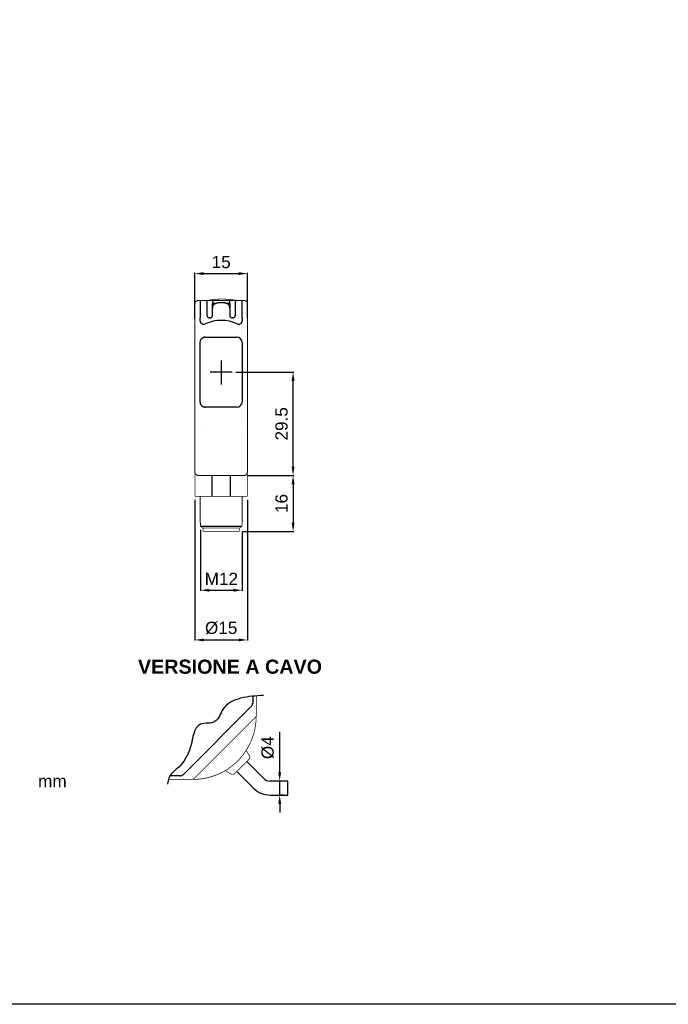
# Model space of a CAD drawing. Extents: x 1821 to 2621, y 925 to 1499.
# Tile 2 of 8: x 2028 to 2213, y 925 to 1206. Entities that reach past the tile are written whole.
import ezdxf

# ---------------------------------------------------------------- set-up
doc = ezdxf.new("R2010")
doc.units = 0
doc.header["$MEASUREMENT"] = 0
doc.linetypes.add('HIDDENNEW00', pattern=[4.5, 3, -1.5])
doc.linetypes.add('TRATTEGGIATA2', pattern=[0.375, 0.25, -0.125])
doc.layers.get('0').update_dxf_attribs({"linetype": 'CONTINUOUS'})
doc.layers.get('DEFPOINTS').update_dxf_attribs({"linetype": 'CONTINUOUS'})
doc.layers.add('DISEGNO', color=3, linetype='HIDDENNEW00')
doc.layers.add('TRATTEGGIO', color=7, linetype='TRATTEGGIATA2')
doc.styles.add('QUOTE', font='ARIAL.TTF', dxfattribs={"height": 3.5})
doc.dimstyles.new('QUOTE', dxfattribs={"dimscale": 0, "dimtxt": 2.5, "dimasz": 2.5, "dimexe": 0.18, "dimexo": 1, "dimgap": 1.5, "dimtad": 1, "dimdec": 1, "dimzin": 0, "dimdsep": 46, "dimtxsty": 'QUOTE', "dimcen": 0.09, "dimadec": 0, "dimazin": 0, "dimtm": -0.1, "dimtfac": 0.5, "dimtdec": 1, "dimtmove": 0, "dimatfit": 0, "dimfxl": 0, "dimtolj": 2, "dimtzin": 0, "dimarcsym": 0})

# ---------------------------------------------------------------- blocks, each defined once
blk = doc.blocks.new('*D10')
at = {"layer": 'DEFPOINTS', "color": 0, "linetype": 'ByBlock'}
for p in [(2092.64, 1133.57), (2077.64, 1119.77), (2092.64, 1119.77)]:
    blk.add_point(p, dxfattribs=at)
at = {"layer": 'TRATTEGGIO', "color": 0, "linetype": 'ByBlock', "lineweight": -2}
for p, q in [((2077.64, 1120.77), (2077.64, 1133.75)), ((2080.14, 1133.57), (2090.14, 1133.57)), ((2092.64, 1120.77), (2092.64, 1133.75))]:
    blk.add_line(p, q, dxfattribs=at)
at = {"layer": 'TRATTEGGIO', "color": 0, "linetype": 'ByBlock'}
for points in [[(2080.14, 1133.98), (2080.14, 1133.15), (2077.64, 1133.57)], [(2090.14, 1133.98), (2090.14, 1133.15), (2092.64, 1133.57)]]:
    blk.add_solid(points, dxfattribs=at)
at = {"layer": 'TRATTEGGIO', "color": 0, "linetype": 'ByBlock', "insert": (2085.14, 1136.85), "char_height": 3.5, "attachment_point": 5, "style": 'QUOTE'}
blk.add_mtext('\\A2;15', dxfattribs=at)
blk = doc.blocks.new('*D11')
at = {"layer": 'DEFPOINTS', "color": 0, "linetype": 'ByBlock'}
for p in [(2088.32, 1105.4), (2105.68, 1105.4), (2091.64, 1075.9)]:
    blk.add_point(p, dxfattribs=at)
at = {"layer": 'TRATTEGGIO', "color": 0, "linetype": 'ByBlock', "lineweight": -2}
for p, q in [((2089.32, 1105.4), (2105.86, 1105.4)), ((2105.68, 1078.4), (2105.68, 1102.9)), ((2092.64, 1075.9), (2105.86, 1075.9))]:
    blk.add_line(p, q, dxfattribs=at)
at = {"layer": 'TRATTEGGIO', "color": 0, "linetype": 'ByBlock'}
for points in [[(2105.26, 1102.9), (2106.1, 1102.9), (2105.68, 1105.4)], [(2105.26, 1078.4), (2106.1, 1078.4), (2105.68, 1075.9)]]:
    blk.add_solid(points, dxfattribs=at)
at = {"layer": 'TRATTEGGIO', "color": 0, "linetype": 'ByBlock', "insert": (2102.39, 1090.65), "char_height": 3.5, "attachment_point": 5, "rotation": 90, "style": 'QUOTE'}
blk.add_mtext('\\A2;29.5', dxfattribs=at)
blk = doc.blocks.new('*D12')
at = {"layer": 'DEFPOINTS', "color": 0, "linetype": 'ByBlock'}
for p in [(2091.64, 1075.9), (2090.34, 1059.9), (2105.68, 1059.9)]:
    blk.add_point(p, dxfattribs=at)
at = {"layer": 'TRATTEGGIO', "color": 0, "linetype": 'ByBlock', "lineweight": -2}
for p, q in [((2092.64, 1075.9), (2105.86, 1075.9)), ((2105.68, 1073.4), (2105.68, 1062.4)), ((2091.34, 1059.9), (2105.86, 1059.9))]:
    blk.add_line(p, q, dxfattribs=at)
at = {"layer": 'TRATTEGGIO', "color": 0, "linetype": 'ByBlock'}
for points in [[(2105.26, 1073.4), (2106.1, 1073.4), (2105.68, 1075.9)], [(2105.26, 1062.4), (2106.1, 1062.4), (2105.68, 1059.9)]]:
    blk.add_solid(points, dxfattribs=at)
at = {"layer": 'TRATTEGGIO', "color": 0, "linetype": 'ByBlock', "insert": (2102.39, 1067.9), "char_height": 3.5, "attachment_point": 5, "rotation": 90, "style": 'QUOTE'}
blk.add_mtext('\\A2;16', dxfattribs=at)
blk = doc.blocks.new('*D13')
at = {"layer": 'DEFPOINTS', "color": 0, "linetype": 'ByBlock'}
for p in [(2079.23, 1061.4), (2091.14, 1060.9), (2091.14, 1043.11)]:
    blk.add_point(p, dxfattribs=at)
at = {"layer": 'TRATTEGGIO', "color": 0, "linetype": 'ByBlock', "lineweight": -2}
for p, q in [((2079.23, 1060.4), (2079.23, 1042.93)), ((2091.14, 1059.9), (2091.14, 1042.93)), ((2081.73, 1043.11), (2088.64, 1043.11))]:
    blk.add_line(p, q, dxfattribs=at)
at = {"layer": 'TRATTEGGIO', "color": 0, "linetype": 'ByBlock'}
for points in [[(2081.73, 1043.53), (2081.73, 1042.7), (2079.23, 1043.11)], [(2088.64, 1043.53), (2088.64, 1042.7), (2091.14, 1043.11)]]:
    blk.add_solid(points, dxfattribs=at)
at = {"layer": 'TRATTEGGIO', "color": 0, "linetype": 'ByBlock', "insert": (2085.19, 1046.37), "char_height": 3.5, "attachment_point": 5, "style": 'QUOTE'}
blk.add_mtext('\\A2;M12', dxfattribs=at)
blk = doc.blocks.new('*D14')
at = {"layer": 'DEFPOINTS', "color": 0, "linetype": 'ByBlock'}
for p in [(2077.64, 1069.9), (2092.64, 1069.9), (2092.64, 1028.91)]:
    blk.add_point(p, dxfattribs=at)
at = {"layer": 'TRATTEGGIO', "color": 0, "linetype": 'ByBlock', "lineweight": -2}
for p, q in [((2077.64, 1068.9), (2077.64, 1028.73)), ((2092.64, 1068.9), (2092.64, 1028.73)), ((2080.14, 1028.91), (2090.14, 1028.91))]:
    blk.add_line(p, q, dxfattribs=at)
at = {"layer": 'TRATTEGGIO', "color": 0, "linetype": 'ByBlock'}
for points in [[(2080.14, 1029.33), (2080.14, 1028.5), (2077.64, 1028.91)], [(2090.14, 1029.33), (2090.14, 1028.5), (2092.64, 1028.91)]]:
    blk.add_solid(points, dxfattribs=at)
at = {"layer": 'TRATTEGGIO', "color": 0, "linetype": 'ByBlock', "insert": (2085.14, 1032.3), "char_height": 3.5, "attachment_point": 5, "style": 'QUOTE'}
blk.add_mtext('\\A2;%%c15', dxfattribs=at)
blk = doc.blocks.new('*D15')
at = {"layer": 'DEFPOINTS', "color": 0, "linetype": 'ByBlock'}
for p in [(2101.85, 988.59), (2104.16, 988.59), (2104.16, 984.59)]:
    blk.add_point(p, dxfattribs=at)
at = {"layer": 'TRATTEGGIO', "color": 0, "linetype": 'ByBlock', "lineweight": -2}
for p, q in [((2101.85, 991.09), (2101.85, 1002.68)), ((2103.16, 988.59), (2101.67, 988.59)), ((2101.85, 984.59), (2101.85, 988.59)), ((2103.16, 984.59), (2101.67, 984.59)), ((2101.85, 982.09), (2101.85, 979.59))]:
    blk.add_line(p, q, dxfattribs=at)
at = {"layer": 'TRATTEGGIO', "color": 0, "linetype": 'ByBlock'}
for points in [[(2101.43, 991.09), (2102.26, 991.09), (2101.85, 988.59)], [(2101.43, 982.09), (2102.26, 982.09), (2101.85, 984.59)]]:
    blk.add_solid(points, dxfattribs=at)
at = {"layer": 'TRATTEGGIO', "color": 0, "linetype": 'ByBlock', "insert": (2098.46, 998.14), "char_height": 3.5, "attachment_point": 5, "rotation": 90, "style": 'QUOTE'}
blk.add_mtext('\\A2;%%c4', dxfattribs=at)

msp = doc.modelspace()

# ---------------------------------------------------------------- linework, layer by layer
at = {"color": 7, "linetype": 'Continuous'}
for p, q in [((2079.14, 1125.9), (2079.14, 1120.9)), ((2081.14, 1121.58), (2081.14, 1125.4)), ((2082.64, 1125.4), (2082.64, 1125)), ((2082.74, 1125.1), (2083.82, 1125.1)), ((2086.46, 1125.1), (2087.54, 1125.1)), ((2087.64, 1125), (2087.64, 1125.4)), ((2089.14, 1125.4), (2089.14, 1121.58)), ((2091.14, 1120.9), (2091.14, 1125.9)), ((2082.64, 1123.69), (2082.64, 1125)), ((2082.64, 1121.5), (2082.64, 1123.69)), ((2087.64, 1125), (2087.64, 1123.69)), ((2087.64, 1123.69), (2087.64, 1121.5)), ((2079.14, 1120.11), (2079.14, 1120.9)), ((2081.14, 1121.5), (2081.14, 1121.58)), ((2082.04, 1120.9), (2081.74, 1120.9)), ((2088.54, 1120.9), (2088.24, 1120.9)), ((2089.14, 1121.58), (2089.14, 1121.5)), ((2091.14, 1120.9), (2091.14, 1120.11)), ((2085.14, 1108.72), (2085.14, 1101.9)), ((2088.32, 1105.4), (2082.01, 1105.4)), ((2079.14, 1090.04), (2079.14, 1090.04)), ((2091.14, 1090.04), (2091.14, 1090.04)), ((2082.45, 1075.9), (2082.45, 1069.9)), ((2087.84, 1069.9), (2087.84, 1075.9)), ((2079.14, 1062.4), (2079.21, 1062.4)), ((2079.23, 1061.4), (2091.06, 1061.4)), ((2091.08, 1062.4), (2091.14, 1062.4))]:
    msp.add_line(p, q, dxfattribs=at)
for points, const_width in [([(2078.64, 1125.9, 0.414214), (2077.64, 1124.9)], 0.3), ([(2085.34, 1126.29, 0.046496), (2081.09, 1125.9)], 0.2), ([(2089.59, 1125.9, 0.046496), (2085.34, 1126.29)], 0.2), ([(2092.64, 1124.9, 0.414214), (2091.64, 1125.9)], 0.3), ([(2077.64, 1076.9, 0.414215), (2078.64, 1075.9)], 0.3), ([(2091.64, 1075.9, 0.414215), (2092.64, 1076.9)], 0.3), ([(2079.21, 1062.4), (2079.21, 1062.4, -0.138879), (2079.21, 1062.39, -0.083297), (2079.22, 1062.39, -0.04433), (2079.22, 1062.39, -0.02652), (2079.22, 1062.38, -0.017006), (2079.22, 1062.38, -0.011714), (2079.22, 1062.37, -0.009949), (2079.22, 1062.37, -0.009491), (2079.22, 1062.36, -0.005908), (2079.22, 1062.35, -0.001615), (2079.23, 1062.34, -0.007358), (2079.23, 1062.33, -0.011139), (2079.23, 1062.32, -0.004795), (2079.23, 1062.3, -0.002336)], 0.2), ([(2079.23, 1061.4), (2079.26, 1061.37, 0.000017), (2079.29, 1061.34, 0.000016), (2079.32, 1061.31, 0.000017), (2079.35, 1061.28, 0.000021), (2079.38, 1061.25, 0.000016), (2079.41, 1061.22, 0.000006), (2079.43, 1061.19, 0.000023), (2079.47, 1061.16, 0.00004), (2079.52, 1061.11, 0.00002), (2079.58, 1061.05, 0.000011)], 0.2), ([(2090.7, 1061.05), (2090.73, 1061.07, 0.00002), (2090.76, 1061.1, 0.000018), (2090.79, 1061.13, 0.00002), (2090.82, 1061.16, 0.000023), (2090.85, 1061.19, 0.000017), (2090.88, 1061.22, 0.000006), (2090.91, 1061.24, 0.000024), (2090.94, 1061.28, 0.000041), (2090.99, 1061.33, 0.00002), (2091.06, 1061.4, 0.00001)], 0.2), ([(2091.06, 1062.3), (2091.06, 1062.31, -0.004033), (2091.06, 1062.32, -0.004376), (2091.06, 1062.33, -0.00458), (2091.06, 1062.33, -0.004683), (2091.06, 1062.34, -0.004828), (2091.06, 1062.35, -0.004882), (2091.06, 1062.36, -0.005859), (2091.06, 1062.37, -0.008034), (2091.07, 1062.37, -0.00757), (2091.07, 1062.38, -0.002899), (2091.07, 1062.38, -0.013586), (2091.07, 1062.39, -0.045746), (2091.07, 1062.39, -0.049491), (2091.08, 1062.4, -0.039669)], 0.2)]:
    msp.add_lwpolyline(points, format="xyb", dxfattribs=dict(at, const_width=const_width))
for points, const_width in [([(2077.64, 1120.9), (2077.64, 1124.9)], 0.3), ([(2078.64, 1125.9), (2079.14, 1125.9)], 0.3), ([(2079.14, 1125.9), (2080.64, 1125.9)], 0.3), ([(2080.64, 1125.9), (2083.14, 1125.9)], 0.3), ([(2083.14, 1125.9), (2085.14, 1125.9)], 0.3), ([(2085.14, 1125.9), (2087.14, 1125.9)], 0.3), ([(2087.14, 1125.9), (2089.64, 1125.9)], 0.3), ([(2089.64, 1125.9), (2091.14, 1125.9)], 0.3), ([(2091.14, 1125.9), (2091.64, 1125.9)], 0.3), ([(2092.64, 1124.9), (2092.64, 1120.9)], 0.3), ([(2077.64, 1079.9), (2077.64, 1120.9)], 0.3), ([(2092.64, 1120.9), (2092.64, 1079.9)], 0.3), ([(2077.64, 1076.9), (2077.64, 1079.9)], 0.3), ([(2092.64, 1079.9), (2092.64, 1076.9)], 0.3), ([(2077.64, 1076.9), (2077.64, 1069.9)], 0.2), ([(2091.64, 1075.9), (2078.64, 1075.9)], 0.3), ([(2092.64, 1069.9), (2092.64, 1076.9)], 0.2), ([(2082.45, 1069.9), (2077.64, 1069.9)], 0.2), ([(2079.14, 1069.9), (2079.14, 1062.4)], 0.2), ([(2087.84, 1069.9), (2082.45, 1069.9)], 0.2), ([(2092.64, 1069.9), (2087.84, 1069.9)], 0.2), ([(2091.14, 1062.4), (2091.14, 1069.9)], 0.2), ([(2079.23, 1062.3), (2079.23, 1061.4)], 0.2), ([(2079.58, 1061.05), (2079.77, 1060.9)], 0.2), ([(2090.52, 1060.9), (2079.77, 1060.9)], 0.2), ([(2079.94, 1060.9), (2079.94, 1059.9)], 0.2), ([(2090.34, 1059.9), (2090.34, 1060.9)], 0.2), ([(2090.52, 1060.9), (2090.7, 1061.05)], 0.2), ([(2091.06, 1061.4), (2091.06, 1062.3)], 0.2), ([(2085.14, 1059.9), (2079.94, 1059.9)], 0.2), ([(2090.34, 1059.9), (2085.14, 1059.9)], 0.2)]:
    msp.add_lwpolyline(points, dxfattribs=dict(at, const_width=const_width))
for points in [[(2083.14, 1125.9), (2083.11, 1125.89, 0.016283), (2083.08, 1125.89, 0.015331), (2083.05, 1125.89, 0.015037), (2083.02, 1125.88, 0.015814), (2082.99, 1125.87, 0.016169), (2082.96, 1125.86, 0.016375), (2082.93, 1125.85, 0.016511), (2082.9, 1125.83, 0.016804), (2082.87, 1125.81, 0.016901), (2082.84, 1125.79, 0.016967), (2082.82, 1125.77, 0.017131), (2082.79, 1125.75, 0.017449), (2082.77, 1125.72, 0.017076), (2082.74, 1125.7, 0.016147), (2082.73, 1125.67, 0.017354), (2082.71, 1125.64, 0.019903), (2082.69, 1125.61, 0.015788), (2082.68, 1125.58, 0.007154), (2082.67, 1125.55, 0.020431), (2082.66, 1125.52, 0.034038), (2082.65, 1125.46, 0.017612), (2082.64, 1125.4, 0.009709)], [(2085.14, 1125.26), (2085.01, 1125.26, 0.004494), (2084.87, 1125.25, 0.004169), (2084.73, 1125.24, 0.00459), (2084.6, 1125.23, 0.005869), (2084.46, 1125.22, 0.006835), (2084.33, 1125.2, 0.007717), (2084.2, 1125.18, 0.00828), (2084.07, 1125.16, 0.008681), (2083.94, 1125.13, 0.00921), (2083.82, 1125.09, 0.009923), (2083.7, 1125.06, 0.010712), (2083.58, 1125.01, 0.01167), (2083.47, 1124.97, 0.01267), (2083.37, 1124.91, 0.0138), (2083.27, 1124.86, 0.015259), (2083.17, 1124.8, 0.017163), (2083.08, 1124.73, 0.018266), (2083, 1124.66, 0.018689), (2082.93, 1124.58, 0.022282), (2082.87, 1124.5, 0.028262), (2082.81, 1124.41, 0.022799), (2082.76, 1124.32, 0.010177), (2082.73, 1124.24, 0.028385), (2082.69, 1124.12, 0.042121), (2082.67, 1123.94, 0.019356), (2082.64, 1123.69, 0.010172)], [(2087.64, 1123.69), (2087.64, 1123.81, 0.015313), (2087.63, 1123.92, 0.015174), (2087.62, 1124.02, 0.017073), (2087.59, 1124.12, 0.021084), (2087.56, 1124.22, 0.022444), (2087.52, 1124.32, 0.021798), (2087.47, 1124.41, 0.021685), (2087.42, 1124.5, 0.021862), (2087.35, 1124.58, 0.021804), (2087.28, 1124.66, 0.021666), (2087.2, 1124.73, 0.020792), (2087.11, 1124.8, 0.019208), (2087.02, 1124.86, 0.017553), (2086.92, 1124.92, 0.015779), (2086.82, 1124.97, 0.014385), (2086.7, 1125.01, 0.013181), (2086.59, 1125.06, 0.011733), (2086.47, 1125.09, 0.010133), (2086.35, 1125.13, 0.009984), (2086.22, 1125.16, 0.010452), (2086.08, 1125.18, 0.007668), (2085.96, 1125.2, 0.003298), (2085.84, 1125.22, 0.009081), (2085.69, 1125.23, 0.013762), (2085.45, 1125.25, 0.006611), (2085.14, 1125.26, 0.003565)], [(2087.64, 1125.4), (2087.64, 1125.43, 0.016284), (2087.64, 1125.46, 0.015331), (2087.64, 1125.49, 0.015037), (2087.63, 1125.52, 0.015814), (2087.62, 1125.55, 0.016169), (2087.61, 1125.58, 0.016375), (2087.6, 1125.61, 0.01651), (2087.58, 1125.64, 0.016804), (2087.56, 1125.67, 0.0169), (2087.54, 1125.7, 0.016966), (2087.52, 1125.72, 0.017131), (2087.5, 1125.75, 0.017449), (2087.47, 1125.77, 0.017076), (2087.45, 1125.79, 0.016147), (2087.42, 1125.81, 0.017354), (2087.39, 1125.83, 0.019902), (2087.36, 1125.85, 0.015787), (2087.33, 1125.86, 0.007154), (2087.3, 1125.87, 0.02043), (2087.27, 1125.88, 0.034036), (2087.21, 1125.89, 0.017611), (2087.14, 1125.9, 0.009708)], [(2081.14, 1121.58), (2081.14, 1121.58, 0.025992), (2081.14, 1121.59, 0.025429), (2081.14, 1121.6, 0.022139), (2081.13, 1121.6, 0.016855), (2081.13, 1121.61, 0.013018), (2081.12, 1121.62, 0.010125), (2081.12, 1121.62, 0.007716), (2081.11, 1121.63, 0.004755), (2081.11, 1121.64, 0.003329), (2081.1, 1121.64, 0.004037), (2081.1, 1121.65, -0.001125), (2081.09, 1121.66, -0.009386), (2081.08, 1121.67, -0.005101), (2081.07, 1121.69, -0.002292)], [(2089.22, 1121.69), (2089.22, 1121.68, -0.006295), (2089.21, 1121.67, -0.007116), (2089.2, 1121.66, -0.006149), (2089.2, 1121.66, -0.00333), (2089.19, 1121.65, -0.001616), (2089.19, 1121.64, -0.000514), (2089.18, 1121.64, 0.001992), (2089.17, 1121.63, 0.006558), (2089.17, 1121.62, 0.005448), (2089.16, 1121.62, -0.001525), (2089.16, 1121.61, 0.014738), (2089.15, 1121.6, 0.041204), (2089.15, 1121.59, 0.024238), (2089.14, 1121.58, 0.012938)]]:
    msp.add_lwpolyline(points, format="xyb", dxfattribs=at)
for centre, radius, start, end in [((2080.64, 1125.4), 0.5, 0, 90), ((2082.74, 1125), 0.1, 90, 180), ((2087.54, 1125), 0.1, 0, 90), ((2089.64, 1125.4), 0.5, 90, 180), ((2080.14, 1120.11), 1, 180, 294.4073), ((2085.14, 1109.1), 11.1, 65.5927, 114.4073), ((2081.74, 1121.5), 0.6, 180, 238.9957), ((2081.74, 1121.5), 0.6, 238.9957, 270), ((2082.04, 1121.5), 0.6, 270, 301.0051), ((2082.04, 1121.5), 0.6, 301.0051, 0), ((2088.24, 1121.5), 0.6, 180, 238.9949), ((2088.24, 1121.5), 0.6, 238.9949, 270), ((2088.54, 1121.5), 0.6, 270, 301.0043), ((2088.54, 1121.5), 0.6, 301.0043, 0), ((2090.14, 1120.11), 1, 245.5927, 0)]:
    msp.add_arc(centre, radius, start, end, dxfattribs=at)
at = {"layer": 'DISEGNO', "color": 7, "linetype": 'Continuous'}
for p, q in [((2079.09, 1113.9), (2079.09, 1096.9)), ((2080.38, 1115.4), (2089.64, 1115.4)), ((2091.14, 1113.9), (2091.14, 1096.9)), ((2089.64, 1095.4), (2080.38, 1095.4)), ((2094.14, 1012.83), (2094.14, 1010.82)), ((2093.79, 1009.97), (2074.25, 990.43)), ((2097.24, 989.39), (2092.44, 994.19)), ((2073.4, 990.08), (2070.49, 990.08)), ((2070.49, 990.08), (2070.49, 990.08)), ((2074.25, 990.43), (2074.25, 990.43)), ((2089.61, 991.37), (2094.42, 986.56)), ((2104.16, 988.59), (2099.16, 988.59)), ((2104.16, 986.59), (2104.16, 988.59)), ((2099.16, 984.59), (2104.16, 984.59)), ((2104.16, 984.59), (2104.16, 986.59))]:
    msp.add_line(p, q, dxfattribs=at)
for points in [[(2080.59, 1115.4), (2080.4, 1115.39, 0.034882), (2080.22, 1115.35, 0.030498), (2080.04, 1115.29, 0.03117), (2079.86, 1115.2, 0.03902), (2079.69, 1115.09, 0.032581), (2079.53, 1114.96, 0.016715), (2079.4, 1114.82, 0.041339), (2079.28, 1114.63, 0.069562), (2079.18, 1114.32, 0.03731), (2079.09, 1113.9, 0.019849)], [(2079.09, 1096.9), (2079.1, 1096.71, 0.034504), (2079.14, 1096.53, 0.030188), (2079.2, 1096.34, 0.030893), (2079.28, 1096.16, 0.038752), (2079.4, 1095.99, 0.032453), (2079.53, 1095.84, 0.016683), (2079.66, 1095.7, 0.041343), (2079.86, 1095.59, 0.069919), (2080.17, 1095.49, 0.03764), (2080.59, 1095.4, 0.020049)]]:
    msp.add_lwpolyline(points, format="xyb", dxfattribs=at)
at = {"layer": 'DISEGNO', "color": 7, "linetype": 'Continuous', "const_width": 0.2}
for points in [[(2095.14, 1012.91), (2095.14, 1007.08)], [(2094.11, 1006.05), (2095.14, 1007.08)], [(2094.11, 1006.05), (2078.17, 990.11)], [(2093.21, 995.86), (2092.27, 997.33)], [(2093.1, 994.86), (2088.94, 990.7)], [(2077.14, 989.08), (2078.17, 990.11)], [(2086.34, 991.61), (2087.95, 990.59)], [(2077.14, 989.08), (2070.09, 989.08)]]:
    msp.add_lwpolyline(points, dxfattribs=at)
for points in [[(2077.14, 989.08, 0.414214), (2095.14, 1007.08)], [(2093.1, 994.86, 0.351665), (2093.21, 995.86)], [(2087.95, 990.59), (2087.98, 990.57, 0.014027), (2088.02, 990.55, 0.013419), (2088.06, 990.53, 0.013222), (2088.1, 990.51, 0.013726), (2088.14, 990.5, 0.013959), (2088.19, 990.49, 0.014082), (2088.23, 990.48, 0.014168), (2088.28, 990.47, 0.014358), (2088.32, 990.47, 0.01441), (2088.37, 990.46, 0.014426), (2088.42, 990.47, 0.01456), (2088.46, 990.47, 0.014835), (2088.51, 990.48, 0.014493), (2088.55, 990.48, 0.013666), (2088.6, 990.5, 0.014782), (2088.64, 990.51, 0.01712), (2088.69, 990.53, 0.013437), (2088.73, 990.55, 0.005744), (2088.76, 990.56, 0.017767), (2088.81, 990.59, 0.029877), (2088.87, 990.64, 0.015237), (2088.94, 990.7, 0.00831)]]:
    msp.add_lwpolyline(points, format="xyb", dxfattribs=at)
at = {"layer": 'DISEGNO', "color": 7, "linetype": 'Continuous'}
for centre, radius, start, end in [((2089.64, 1113.9), 1.5, 0, 90), ((2089.64, 1096.9), 1.5, 270, 0), ((2092.94, 1010.82), 1.2, 315, 0), ((2073.4, 991.28), 1.2, 270, 314.9978), ((2099.16, 991.3), 2.71, 225, 270), ((2099.16, 991.3), 6.71, 225, 270)]:
    msp.add_arc(centre, radius, start, end, dxfattribs=at)
at = {"layer": 'TRATTEGGIO', "color": 0, "linetype": 'ByBlock'}
msp.add_lwpolyline([(1820.86, 1211.83), (2220.86, 1211.83), (2220.86, 924.83), (1820.86, 924.83)], close=True, dxfattribs=at)
msp.add_spline([(2097.24, 1013.04), (2090.7, 1012.25), (2085.63, 1009.09), (2083.37, 1005.6), (2079.2, 1004.81), (2076.38, 998.39), (2072.32, 991.96), (2070.49, 990.08), (2069.84, 987.68)], degree=3, dxfattribs=at)

# ---------------------------------------------------------------- texts
at = {"color": 7, "linetype": 'Continuous', "attachment_point": 4}
for s, insert, char_height in [('\\fArial|b1|i0|c0|p34;VERSIONE A CAVO', (2061.37, 1021.25), 4.032), ('{\\fArial|b0|i0|c0|p34;mm}', (2032.85, 988.59), 3.51)]:
    msp.add_mtext(s, dxfattribs=dict(at, insert=insert, char_height=char_height))

# ---------------------------------------------------------------- dimensions: what is measured, and where the dimension line sits
at = {"layer": 'TRATTEGGIO', "color": 0, "linetype": 'ByBlock'}
for base, p1, p2, text, picture, middle in [((2092.64, 1133.57), (2077.64, 1119.77), (2092.64, 1119.77), '15', '*D10', (2085.14, 1136.85)), ((2092.64, 1028.91), (2077.64, 1069.9), (2092.64, 1069.9), '%%c15', '*D14', (2085.14, 1032.3)), ((2091.14, 1043.11), (2079.23, 1061.4), (2091.14, 1060.9), 'M12', '*D13', (2085.19, 1046.37))]:
    dim = msp.add_linear_dim(base=base, p1=p1, p2=p2, text=text, dimstyle='QUOTE', override={"dimscale": 1}, dxfattribs=at)
    dim.commit()
    dim.dimension.update_dxf_attribs({"geometry": picture, "text_midpoint": middle})
dim = msp.add_linear_dim(base=(2105.68, 1105.4), p1=(2091.64, 1075.9), p2=(2088.32, 1105.4), angle=90, dimstyle='QUOTE', override={"dimscale": 1}, dxfattribs=at)
dim.commit()
dim.dimension.update_dxf_attribs({"geometry": '*D11', "text_midpoint": (2102.39, 1090.65)})
for base, p1, p2, text, picture, middle in [((2105.68, 1059.9), (2091.64, 1075.9), (2090.34, 1059.9), '16', '*D12', (2102.39, 1067.9)), ((2101.85, 988.59), (2104.16, 984.59), (2104.16, 988.59), '%%c4', '*D15', (2098.46, 998.14))]:
    dim = msp.add_linear_dim(base=base, p1=p1, p2=p2, angle=90, text=text, dimstyle='QUOTE', override={"dimscale": 1}, dxfattribs=at)
    dim.commit()
    dim.dimension.update_dxf_attribs({"geometry": picture, "text_midpoint": middle})

doc.saveas('drawing.dxf')
